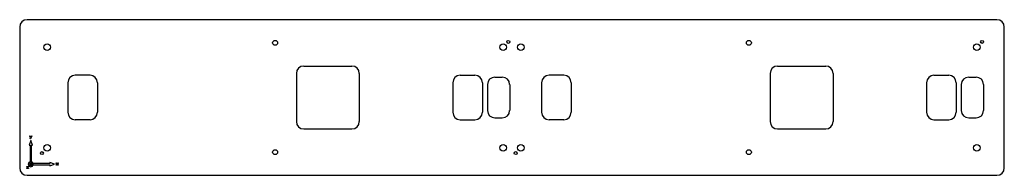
# Model space of a CAD drawing. Header units: millimetres. Extents: x -665 to 665, y -105 to 105.
import ezdxf

# ---------------------------------------------------------------- set-up
doc = ezdxf.new("R2010")
doc.units = ezdxf.units.MM

msp = doc.modelspace()

# ---------------------------------------------------------------- linework, layer by layer
at = {"color": 7, "linetype": 'Continuous', "lineweight": 25}
for p, q in [((-665, 95), (-665, -95)), ((655, 105), (-655, 105)), ((665, -95), (665, 95)), ((-281.3, 42.5), (-216.3, 42.5)), ((358.7, 42.5), (423.7, 42.5)), ((-570, 30), (-590, 30)), ((-291.3, 32.5), (-291.3, -32.5)), ((-206.3, 32.5), (-206.3, -32.5)), ((-70, 30), (-50, 30)), ((-23.1, 27.5), (-13.2, 27.5)), ((70, 30), (50, 30)), ((348.7, 32.5), (348.7, -32.5)), ((433.7, 32.5), (433.7, -32.5)), ((570, 30), (590, 30)), ((616.9, 27.5), (626.9, 27.5)), ((-600, 20), (-600, -20)), ((-560, 20), (-560, -20)), ((-80, 20), (-80, -20)), ((-40, 20), (-40, -20)), ((-33.1, 17.5), (-33.1, -17.5)), ((-3.1, 17.5), (-3.1, -17.5)), ((40, 20), (40, -20)), ((80, 20), (80, -20)), ((560, 20), (560, -20)), ((600, 20), (600, -20)), ((606.9, 17.5), (606.9, -17.5)), ((636.9, 17.5), (636.9, -17.5)), ((-570, -30), (-590, -30)), ((-70, -30), (-50, -30)), ((-23.1, -27.5), (-13.2, -27.5)), ((70, -30), (50, -30)), ((570, -30), (590, -30)), ((616.9, -27.5), (626.9, -27.5)), ((-651.5, -51.9), (-651.4, -51.9)), ((-651.5, -52), (-651.5, -51.9)), ((-650.4, -54.5), (-651.5, -52)), ((-651.4, -51.8), (-651.1, -51.8)), ((-651.4, -51.9), (-651.4, -51.8)), ((-651.1, -51.8), (-651, -51.9)), ((-651, -51.9), (-650.1, -53.9)), ((-651, -51.9), (-651, -51.9)), ((-648.7, -52), (-650.3, -55.7)), ((-650.1, -53.9), (-649.2, -51.9)), ((-649.2, -51.9), (-649.1, -51.8)), ((-649.2, -51.9), (-649.2, -51.9)), ((-649.1, -51.8), (-648.8, -51.8)), ((-648.8, -51.8), (-648.7, -51.9)), ((-648.7, -51.9), (-648.7, -52)), ((-648.7, -51.9), (-648.7, -51.9)), ((-281.3, -42.5), (-216.3, -42.5)), ((358.7, -42.5), (423.7, -42.5)), ((-650, -58.2), (-652.2, -64.4)), ((-652.2, -64.4), (-650.8, -64.4)), ((-650.8, -55.5), (-650.4, -54.5)), ((-650.8, -55.6), (-650.8, -55.5)), ((-650.8, -55.6), (-650.8, -55.6)), ((-650.8, -55.7), (-650.8, -55.6)), ((-650.7, -55.7), (-650.8, -55.7)), ((-650.8, -64.4), (-650.8, -86.7)), ((-650.5, -55.7), (-650.7, -55.7)), ((-650.4, -55.7), (-650.5, -55.7)), ((-650.3, -55.7), (-650.4, -55.7)), ((-647.8, -64.4), (-650, -58.2)), ((-649.2, -86.7), (-649.2, -64.4)), ((-649.2, -64.4), (-647.8, -64.4)), ((-655.5, -93.2), (-655.4, -93.1)), ((-655.4, -93.1), (-653.4, -93.1)), ((-655.4, -93.1), (-655.4, -93.1)), ((-653.2, -88.9), (-653.4, -90)), ((-653.4, -90), (-653.1, -91.3)), ((-653.4, -93.1), (-653.3, -93.1)), ((-653.3, -93.1), (-653.2, -93.2)), ((-652.6, -87.9), (-653.2, -88.9)), ((-653.1, -91.3), (-652.4, -92.4)), ((-651.8, -87.1), (-652.6, -87.9)), ((-652.6, -90), (-652.4, -89)), ((-652.4, -91), (-652.6, -90)), ((-652.4, -89), (-651.9, -88.1)), ((-651.9, -91.9), (-652.4, -91)), ((-652.4, -92.4), (-651.3, -93.1)), ((-651.9, -88.1), (-651, -87.6)), ((-651, -92.4), (-651.9, -91.9)), ((-650.8, -86.7), (-651.8, -87.1)), ((-651.1, -90), (-650.8, -89.2)), ((-650.8, -90.8), (-651.1, -90)), ((-651, -87.6), (-650, -87.4)), ((-650, -92.6), (-651, -92.4)), ((-650.8, -89.2), (-650, -88.9)), ((-650, -91.1), (-650.8, -90.8)), ((-650, -87.4), (-649, -87.6)), ((-650, -88.9), (-649.2, -89.2)), ((-649.2, -90.8), (-650, -91.1)), ((-649, -92.4), (-650, -92.6)), ((-647.6, -87.6), (-649.2, -86.7)), ((-649.2, -89.2), (-648.9, -90)), ((-648.9, -90), (-649.2, -90.8)), ((-649, -87.6), (-648.1, -88.1)), ((-648.1, -91.9), (-649, -92.4)), ((-648.9, -93.2), (-647.9, -92.6)), ((-648.1, -88.1), (-647.6, -89)), ((-647.6, -91), (-648.1, -91.9)), ((-647.9, -92.6), (-647.1, -91.8)), ((-646.7, -89.2), (-647.6, -87.6)), ((-647.6, -89), (-647.4, -90)), ((-647.4, -90), (-647.6, -91)), ((-647.1, -91.8), (-646.7, -90.8)), ((-624.4, -89.2), (-646.7, -89.2)), ((-646.7, -90.8), (-624.4, -90.8)), ((-618.2, -90), (-624.4, -87.8)), ((-624.4, -87.8), (-624.4, -89.2)), ((-624.4, -92.2), (-618.2, -90)), ((-624.4, -90.8), (-624.4, -92.2)), ((-615.7, -91), (-614.7, -89.8)), ((-615.7, -91.1), (-615.7, -91)), ((-615.7, -91.1), (-615.7, -91.1)), ((-615.7, -91.2), (-615.7, -91.1)), ((-615.6, -91.2), (-615.7, -91.2)), ((-615.6, -88.4), (-615.5, -88.4)), ((-615.6, -88.5), (-615.6, -88.4)), ((-615.6, -88.5), (-615.6, -88.5)), ((-615.6, -88.6), (-615.6, -88.5)), ((-614.7, -89.8), (-615.6, -88.6)), ((-615.3, -91.2), (-615.6, -91.2)), ((-615.5, -88.4), (-615.2, -88.4)), ((-615.2, -91.2), (-615.3, -91.2)), ((-615.2, -88.4), (-615.1, -88.4)), ((-614.4, -90.2), (-615.2, -91.2)), ((-615.2, -91.2), (-615.2, -91.2)), ((-615.1, -88.4), (-615.1, -88.5)), ((-615.1, -88.5), (-614.4, -89.4)), ((-614.4, -89.4), (-613.6, -88.5)), ((-613.6, -91.2), (-614.4, -90.2)), ((-613.1, -88.6), (-614, -89.8)), ((-614, -89.8), (-613.1, -91)), ((-613.6, -88.4), (-613.5, -88.4)), ((-613.6, -88.5), (-613.6, -88.4)), ((-613.5, -91.2), (-613.6, -91.2)), ((-613.5, -88.4), (-613.2, -88.4)), ((-613.4, -91.2), (-613.5, -91.2)), ((-613.1, -91.2), (-613.4, -91.2)), ((-613.2, -88.4), (-613.1, -88.4)), ((-613.1, -88.4), (-613.1, -88.5)), ((-613.1, -88.5), (-613.1, -88.6)), ((-613.1, -88.5), (-613.1, -88.5)), ((-613.1, -91), (-613, -91.1)), ((-613, -91.2), (-613.1, -91.2)), ((-613, -91.1), (-613, -91.2)), ((-613, -91.1), (-613, -91.1)), ((-655.5, -93.4), (-655.5, -93.2)), ((-655.4, -93.5), (-655.5, -93.4)), ((-655.5, -95.4), (-653.9, -93.5)), ((-655.5, -95.5), (-655.5, -95.4)), ((-655.5, -95.6), (-655.5, -95.5)), ((-655.5, -95.8), (-655.5, -95.6)), ((-655.5, -95.9), (-655.5, -95.8)), ((-655.4, -95.9), (-655.5, -95.9)), ((-655.4, -93.5), (-655.4, -93.5)), ((-653.9, -93.5), (-655.4, -93.5)), ((-653.2, -95.9), (-655.4, -95.9)), ((-655, -105), (655, -105)), ((-653.3, -93.6), (-654.8, -95.5)), ((-654.8, -95.5), (-653.2, -95.5)), ((-653.2, -93.5), (-653.3, -93.6)), ((-653.2, -93.2), (-653.2, -93.4)), ((-653.2, -93.4), (-653.2, -93.5)), ((-653.2, -95.5), (-653.1, -95.5)), ((-653.1, -95.9), (-653.2, -95.9)), ((-653.1, -95.5), (-653.1, -95.6)), ((-653.1, -95.6), (-653.1, -95.8)), ((-653.1, -95.8), (-653.1, -95.9)), ((-651.3, -93.1), (-650, -93.4)), ((-650, -93.4), (-648.9, -93.2))]:
    msp.add_line(p, q, dxfattribs=at)
for centre, radius in [((-628, 68), 4.5), ((-320, 73.8), 3.3), ((-12, 68), 4.5), ((-5, 75), 2), ((12, 68), 4.5), ((320, 73.8), 3.3), ((628, 68), 4.5), ((635, 75), 2), ((-628, -68), 4.5), ((-12, -68), 4.5), ((12, -68), 4.5), ((628, -68), 4.5), ((-635, -75), 2), ((-320, -73.8), 3.3), ((5, -75), 2), ((320, -73.8), 3.3)]:
    msp.add_circle(centre, radius, dxfattribs=at)
for centre, start, end in [((-655, 95), 90, 180), ((655, 95), 0, 90), ((-281.3, 32.5), 90, 180), ((-216.3, 32.5), 0, 90), ((358.7, 32.5), 90, 180), ((423.7, 32.5), 0, 90), ((-590, 20), 90, 180), ((-570, 20), 0, 90), ((-70, 20), 90, 180), ((-50, 20), 0, 90), ((-23.1, 17.5), 90, 180), ((-13.2, 17.5), 0, 90), ((50, 20), 90, 180), ((70, 20), 0, 90), ((570, 20), 90, 180), ((590, 20), 0, 90), ((616.9, 17.5), 90, 180), ((626.9, 17.5), 0, 90), ((-590, -20), 180, 270), ((-570, -20), 270, 0), ((-70, -20), 180, 270), ((-50, -20), 270, 0), ((-23.1, -17.5), 180, 270), ((-13.2, -17.5), 270, 0), ((50, -20), 180, 270), ((70, -20), 270, 0), ((570, -20), 180, 270), ((590, -20), 270, 0), ((616.9, -17.5), 180, 270), ((626.9, -17.5), 270, 0), ((-281.3, -32.5), 180, 270), ((-216.3, -32.5), 270, 0), ((358.7, -32.5), 180, 270), ((423.7, -32.5), 270, 0), ((-655, -95), 180, 270), ((655, -95), 270, 0)]:
    msp.add_arc(centre, 10, start, end, dxfattribs=at)

doc.saveas('drawing.dxf')
